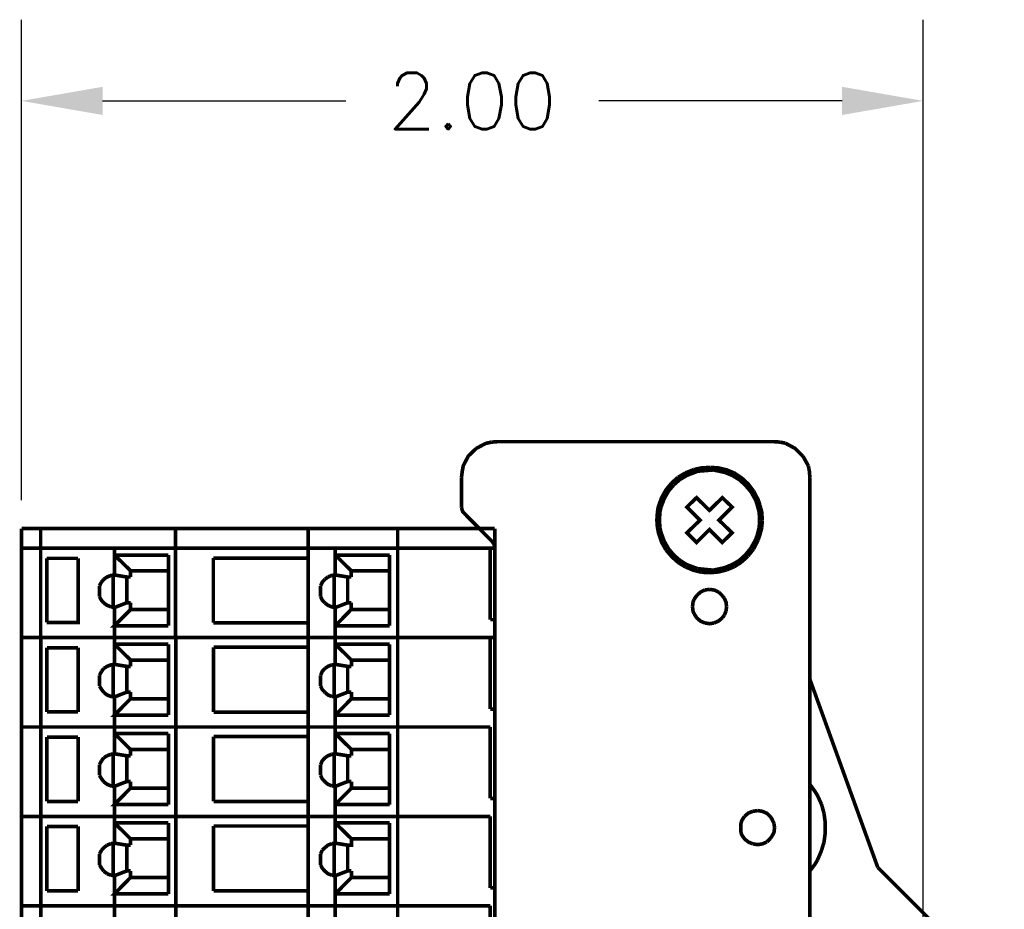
# Model space of a CAD drawing. Header units: inches. Extents: x 28.1 to 50.1, y 24.9 to 41.9.
# Tile 22 of 23: x 41.5 to 43.7, y 35.3 to 37.3. Entities that reach past the tile are written whole.
import ezdxf

# ---------------------------------------------------------------- set-up
doc = ezdxf.new("R2010")
doc.units = ezdxf.units.IN
doc.header["$LTSCALE"] = 1.87
doc.header["$MEASUREMENT"] = 0
doc.header["$PDMODE"] = 3
doc.header["$PDSIZE"] = 0.3125
doc.layers.get('0').update_dxf_attribs({"linetype": 'CONTINUOUS'})
doc.layers.get('Defpoints').update_dxf_attribs({"linetype": 'CONTINUOUS'})
doc.styles.add('SIMPLEX', font='SIMPLEX')
doc.dimstyles.new('DIMSTYLE_1$0', dxfattribs={"dimtxt": 0.125, "dimasz": 0.18, "dimexe": 0.18, "dimexo": 0.0625, "dimgap": 0.09, "dimtad": 0, "dimtih": 1, "dimtoh": 1, "dimzin": 4, "dimdsep": 46, "dimtxsty": 'SIMPLEX', "dimblk": '_FILLED', "dimcen": 0.09, "dimadec": 0, "dimazin": 0, "dimtp": 0.005, "dimtm": 0.005, "dimtfac": 1, "dimtofl": 0, "dimtmove": 0, "dimatfit": 3, "dimldrblk": '_FILLED', "dimfxl": 1, "dimtolj": 1, "dimtzin": 4, "dimarcsym": 0})

# ---------------------------------------------------------------- blocks, each defined once
blk = doc.blocks.new('_FILLED')
at = {"color": 0, "linetype": 'ByBlock'}
blk.add_solid([(0, 0), (-1, 0.17361), (-1, -0.17361)], dxfattribs=at)
blk = doc.blocks.new('*D7')
at = {"color": 0, "lineweight": -2, "transparency": 16777216}
for p, q in [((41.5371, 36.2134), (41.5371, 37.2791)), ((43.5371, 35.0018), (43.5371, 37.2791)), ((41.7171, 37.0991), (42.2566, 37.0991)), ((43.3571, 37.0991), (42.8176, 37.0991))]:
    blk.add_line(p, q, dxfattribs=at)
at = {"layer": 'Defpoints', "color": 0, "transparency": 16777216}
for p in [(41.5371, 37.0991), (41.5371, 36.1509), (43.5371, 34.9393)]:
    blk.add_point(p, dxfattribs=at)
at = {"color": 0, "lineweight": -2, "transparency": 16777216, "xscale": 0.18, "yscale": 0.18, "zscale": 0.18, "rotation": 180}
blk.add_blockref('_FILLED', (41.5371, 37.0991), dxfattribs=at)
at = {"color": 0, "lineweight": -2, "transparency": 16777216, "xscale": 0.18, "yscale": 0.18, "zscale": 0.18}
blk.add_blockref('_FILLED', (43.5371, 37.0991), dxfattribs=at)
at = {"color": 0, "transparency": 16777216, "insert": (42.5371, 37.0991), "char_height": 0.125, "attachment_point": 5, "style": 'SIMPLEX'}
blk.add_mtext('\\A1;2.00', dxfattribs=at)

msp = doc.modelspace()

# ---------------------------------------------------------------- linework, layer by layer
at = {"const_width": 0.00806}
for points in [[(42.5791, 36.3424), (42.5668, 36.3396), (42.5455, 36.3284)], [(42.5925, 36.3435), (42.5791, 36.3424)], [(43.2062, 36.3435), (42.5925, 36.3435)], [(43.2202, 36.3424), (43.2062, 36.3435)], [(43.2314, 36.3401), (43.2202, 36.3424)], [(43.2706, 36.311), (43.2532, 36.3284), (43.2314, 36.3401)], [(42.5455, 36.3284), (42.5282, 36.3116), (42.517, 36.2903), (42.5147, 36.278), (42.513, 36.2646)], [(43.2823, 36.2898), (43.2706, 36.311)], [(43.0097, 36.2741), (42.9934, 36.2646)], [(43.0276, 36.2814), (43.0097, 36.2741)], [(43.1429, 36.2466), (43.1295, 36.2589), (43.1138, 36.2685), (43.0976, 36.2752), (43.0718, 36.2808), (43.0371, 36.278), (43.0125, 36.2685)], [(43.0646, 36.2864), (43.0455, 36.2853), (43.0276, 36.2814)], [(43.083, 36.2853), (43.0646, 36.2864)], [(43.1614, 36.2332), (43.1491, 36.2495), (43.1345, 36.2629), (43.1189, 36.2735), (43.1015, 36.2808), (43.083, 36.2853)], [(43.2846, 36.278), (43.2823, 36.2898)], [(43.2857, 36.2646), (43.2846, 36.278)], [(42.513, 36.2646), (42.513, 36.1985)], [(42.9789, 36.2517), (42.9666, 36.2366), (42.9565, 36.2186), (42.9492, 36.1979), (42.9475, 36.1862), (42.9464, 36.1694), (42.9475, 36.1537), (42.9498, 36.1419), (42.9565, 36.1212), (42.9666, 36.1033)], [(42.9934, 36.2646), (42.9789, 36.2517)], [(42.9974, 36.2595), (42.9839, 36.2478)], [(43.0125, 36.2685), (42.9974, 36.2595)], [(43.2857, 36.2646), (43.2857, 32.2231)], [(42.9721, 36.2338), (42.9626, 36.217)], [(42.9839, 36.2478), (42.9721, 36.2338)], [(43.1552, 36.2321), (43.1429, 36.2466)], [(43.1687, 36.2041), (43.1653, 36.2142), (43.1552, 36.2321)], [(43.1749, 36.2024), (43.1715, 36.2136), (43.1614, 36.2332)], [(42.9626, 36.217), (42.9554, 36.1979)], [(43.0343, 36.1201), (43.013, 36.1414), (43.0421, 36.1694), (43.013, 36.1985), (43.0343, 36.2192), (43.0629, 36.1912), (43.0914, 36.2192), (43.1132, 36.1985), (43.0841, 36.1694), (43.1132, 36.1414), (43.0914, 36.1201), (43.0629, 36.1487), (43.0343, 36.1201)], [(42.513, 36.1985), (42.5142, 36.1929), (42.5158, 36.1884), (42.5192, 36.1845)], [(42.5813, 36.1218), (42.5192, 36.1845)], [(42.9554, 36.1979), (42.9531, 36.1873), (42.952, 36.1694), (42.9531, 36.1526)], [(43.1732, 36.1873), (43.1687, 36.2041)], [(43.1743, 36.1694), (43.1732, 36.1873)], [(43.1799, 36.1694), (43.1793, 36.1862), (43.1749, 36.2024)], [(43.1687, 36.1352), (43.1732, 36.1526), (43.1743, 36.1694), (43.1743, 36.1694)], [(43.1793, 36.1537), (43.1799, 36.1694), (43.1799, 36.1694)], [(41.5371, 36.1509), (41.5371, 36.1072)], [(41.5371, 36.1509), (42.5869, 36.1509)], [(41.5796, 36.1509), (41.5796, 36.1072)], [(41.8787, 36.1509), (41.8787, 36.1072)], [(42.1732, 36.1509), (42.1732, 36.1072)], [(42.3714, 36.1509), (42.3714, 36.1072)], [(42.5869, 36.1072), (42.5869, 36.1509)], [(42.9531, 36.1526), (42.9554, 36.1425)], [(42.9554, 36.1425), (42.9626, 36.1229)], [(43.1709, 36.1257), (43.1749, 36.1369), (43.1793, 36.1537)], [(42.5864, 36.1123), (42.5842, 36.1178), (42.5808, 36.1218)], [(42.5864, 36.1123), (42.5847, 36.1178), (42.5813, 36.1218)], [(42.9626, 36.1229), (42.9721, 36.1061)], [(43.0343, 36.1201), (43.0343, 36.1201)], [(43.1547, 36.1072), (43.1648, 36.1251), (43.1687, 36.1352)], [(43.1614, 36.1061), (43.1709, 36.1257)], [(41.5371, 36.1072), (42.5869, 36.1072)], [(41.5371, 36.1072), (41.5371, 35.909)], [(41.5796, 35.909), (41.5796, 36.1072)], [(41.7432, 36.0479), (41.7432, 36.1072)], [(41.8787, 35.909), (41.8787, 36.1072)], [(42.1732, 35.909), (42.1732, 36.1072)], [(42.2331, 36.0479), (42.2331, 36.1072)], [(42.3714, 35.909), (42.3714, 36.1072)], [(42.5769, 36.1072), (42.5769, 35.9488)], [(42.5869, 36.1078), (42.5864, 36.1123)], [(42.5869, 36.1078), (42.5864, 36.1123)], [(42.5869, 32.3793), (42.5869, 36.1078)], [(42.9666, 36.1033), (42.9795, 36.0882), (42.994, 36.0753)], [(42.9721, 36.1061), (42.9839, 36.0921), (42.9974, 36.0804), (43.0125, 36.0708)], [(43.0366, 36.0619), (43.0713, 36.0585), (43.097, 36.0641), (43.1132, 36.0708), (43.1289, 36.0798), (43.1424, 36.0921), (43.1547, 36.1072)], [(43.1485, 36.0899), (43.1614, 36.1061)], [(41.5931, 35.9426), (41.5931, 36.0848)], [(41.6625, 36.0848), (41.6625, 35.9426), (41.5931, 35.9426)], [(41.5931, 36.0848), (41.6625, 36.0848)], [(41.7432, 36.0921), (41.863, 36.0921)], [(41.7432, 36.0921), (41.779, 36.0574)], [(41.863, 35.9353), (41.863, 36.0921)], [(41.9626, 36.0854), (42.1732, 36.0854)], [(41.9626, 35.9421), (41.9626, 36.0854)], [(42.2331, 36.0921), (42.3534, 36.0921)], [(42.2331, 36.0921), (42.2683, 36.0574)], [(42.3534, 35.9353), (42.3534, 36.0921)], [(42.994, 36.0753), (43.0097, 36.0658)], [(43.1183, 36.0664), (43.134, 36.0764)], [(43.134, 36.0764), (43.1485, 36.0899)], [(41.863, 36.0574), (41.779, 36.0574), (41.779, 36.0434)], [(42.2683, 36.0574), (42.3534, 36.0574)], [(42.2683, 36.0574), (42.2683, 36.0434)], [(43.0097, 36.0658), (43.027, 36.0585), (43.0455, 36.054)], [(43.0125, 36.0708), (43.0366, 36.0619)], [(43.0455, 36.054), (43.064, 36.0529)], [(43.064, 36.0529), (43.0825, 36.0546), (43.1009, 36.0591)], [(43.1009, 36.0591), (43.1183, 36.0664)], [(41.714, 36.0316), (41.7101, 36.0238)], [(41.7196, 36.0384), (41.714, 36.0316)], [(41.7432, 36.0479), (41.7353, 36.0467), (41.7269, 36.0434), (41.7196, 36.0384)], [(41.7404, 35.9762), (41.7404, 36.0479)], [(41.7432, 36.0479), (41.7706, 36.0434)], [(41.7706, 35.9863), (41.7706, 36.0434)], [(41.7706, 36.0434), (41.779, 36.0434)], [(42.2101, 36.0384), (42.204, 36.0316), (42.2006, 36.0238)], [(42.2168, 36.0434), (42.2101, 36.0384)], [(42.2331, 36.0479), (42.2247, 36.0467), (42.2168, 36.0434)], [(42.2303, 35.9762), (42.2303, 36.0479)], [(42.2331, 36.0479), (42.2605, 36.0434)], [(42.2605, 35.9863), (42.2605, 36.0434)], [(42.2683, 36.0434), (42.2605, 36.0434)], [(41.7101, 35.9997), (41.7101, 36.0238)], [(41.7404, 35.9997), (41.7404, 36.0238)], [(42.2006, 36.0238), (42.2006, 35.9997)], [(42.5869, 36.0143), (42.5869, 35.909)], [(43.0533, 36.0148), (43.0438, 36.0104), (43.0354, 36.0031)], [(43.064, 36.016), (43.0533, 36.0148)], [(43.0836, 36.0098), (43.0741, 36.0143), (43.064, 36.016)], [(43.092, 36.0014), (43.0836, 36.0098)], [(41.7101, 35.9997), (41.714, 35.9924), (41.7196, 35.9857)], [(42.2006, 35.9997), (42.204, 35.9924), (42.2101, 35.9857)], [(43.0265, 35.9874), (43.0254, 35.9773)], [(43.0287, 35.9936), (43.0265, 35.9874)], [(43.0354, 36.0031), (43.0287, 35.9936)], [(43.0959, 35.9964), (43.092, 36.0014)], [(43.1009, 35.9773), (43.0998, 35.9874), (43.0959, 35.9964)], [(41.7196, 35.9857), (41.7269, 35.9807), (41.7353, 35.9773)], [(41.7353, 35.9773), (41.7432, 35.9756)], [(41.779, 35.9712), (41.7432, 35.9353), (41.863, 35.9353)], [(41.7432, 35.9756), (41.7706, 35.9863)], [(41.7432, 35.909), (41.7432, 35.9756)], [(41.7706, 35.9863), (41.779, 35.9863)], [(41.779, 35.9863), (41.779, 35.9712)], [(41.779, 35.9712), (41.863, 35.9712)], [(42.2101, 35.9857), (42.2168, 35.9807), (42.2247, 35.9773), (42.2331, 35.9756), (42.2605, 35.9863)], [(42.2331, 35.909), (42.2331, 35.9756)], [(42.2331, 35.9353), (42.2683, 35.9712)], [(42.2683, 35.9863), (42.2605, 35.9863)], [(42.2683, 35.9712), (42.2683, 35.9863)], [(42.2683, 35.9712), (42.3534, 35.9712)], [(43.0254, 35.9773), (43.0265, 35.9678), (43.0287, 35.9622)], [(43.0959, 35.9588), (43.0998, 35.9678)], [(43.0998, 35.9678), (43.1009, 35.9773)], [(43.1009, 35.9773), (43.1009, 35.9773)], [(42.5769, 35.9488), (42.5869, 35.9488)], [(43.0287, 35.9622), (43.0349, 35.9527), (43.0433, 35.9454), (43.0528, 35.9415)], [(43.0735, 35.9415), (43.0836, 35.946), (43.092, 35.9533)], [(43.092, 35.9533), (43.0959, 35.9588)], [(41.9626, 35.9421), (42.1732, 35.9421)], [(42.2331, 35.9353), (42.3534, 35.9353)], [(43.0528, 35.9415), (43.0634, 35.9398), (43.0735, 35.9415)], [(41.5371, 35.909), (42.5869, 35.909)], [(41.5371, 35.909), (41.5371, 35.7108)], [(41.5371, 35.909), (42.5769, 35.909)], [(41.5802, 35.7108), (41.5802, 35.909)], [(41.7432, 35.8497), (41.7432, 35.909)], [(41.8792, 35.7108), (41.8792, 35.909)], [(42.1732, 35.7108), (42.1732, 35.909)], [(42.2331, 35.8497), (42.2331, 35.909)], [(42.3714, 35.7108), (42.3714, 35.909)], [(42.5769, 35.7506), (42.5769, 35.909)], [(41.5936, 35.7444), (41.5936, 35.8866)], [(41.5936, 35.8866), (41.6625, 35.8866)], [(41.6625, 35.7444), (41.6625, 35.8866)], [(41.7432, 35.8944), (41.863, 35.8944)], [(41.7432, 35.8944), (41.779, 35.8592)], [(41.863, 35.7371), (41.863, 35.8944)], [(41.9632, 35.7439), (41.9632, 35.8877)], [(41.9632, 35.8877), (42.1732, 35.8877)], [(42.2331, 35.8944), (42.3534, 35.8944)], [(42.2331, 35.8944), (42.2689, 35.8592)], [(42.3534, 35.7371), (42.3534, 35.8944)], [(41.779, 35.8452), (41.779, 35.8592), (41.863, 35.8592)], [(42.2689, 35.8592), (42.3534, 35.8592)], [(42.2689, 35.8452), (42.2689, 35.8592)], [(41.7146, 35.834), (41.7101, 35.8256)], [(41.7196, 35.8407), (41.7146, 35.834)], [(41.7432, 35.8497), (41.7353, 35.8485), (41.7269, 35.8452), (41.7196, 35.8407)], [(41.7404, 35.778), (41.7404, 35.8497)], [(41.779, 35.8452), (41.7706, 35.8452), (41.7432, 35.8497)], [(41.7706, 35.7881), (41.7706, 35.8452)], [(42.2101, 35.8407), (42.204, 35.834), (42.2006, 35.8256)], [(42.2252, 35.8485), (42.2168, 35.8452), (42.2101, 35.8407)], [(42.2605, 35.8452), (42.2331, 35.8497), (42.2252, 35.8485)], [(42.2303, 35.778), (42.2303, 35.8497)], [(42.2605, 35.7881), (42.2605, 35.8452)], [(42.2605, 35.8452), (42.2689, 35.8452)], [(41.7101, 35.8015), (41.7101, 35.8256)], [(41.7404, 35.8015), (41.7404, 35.8256)], [(42.2006, 35.8015), (42.2006, 35.8256)], [(42.5869, 35.8155), (42.5869, 35.7108)], [(43.4363, 35.3995), (43.2857, 35.8166)], [(41.7101, 35.8015), (41.7146, 35.7942), (41.7196, 35.7875)], [(42.2006, 35.8015), (42.204, 35.7942), (42.2101, 35.7875)], [(41.7196, 35.7875), (41.7269, 35.7819), (41.7353, 35.7785), (41.7432, 35.7774)], [(41.863, 35.7371), (41.7432, 35.7371), (41.779, 35.7735)], [(41.7432, 35.7774), (41.7706, 35.7881)], [(41.7432, 35.7108), (41.7432, 35.7774)], [(41.779, 35.7881), (41.7706, 35.7881)], [(41.779, 35.7735), (41.779, 35.7881)], [(41.779, 35.7735), (41.863, 35.7735)], [(42.2101, 35.7875), (42.2168, 35.7819), (42.2252, 35.7785)], [(42.2252, 35.7785), (42.2331, 35.7774)], [(42.2331, 35.7774), (42.2605, 35.7881)], [(42.2331, 35.7774), (42.2331, 35.7108)], [(42.2331, 35.7371), (42.2689, 35.7735)], [(42.2605, 35.7881), (42.2689, 35.7881)], [(42.2689, 35.7881), (42.2689, 35.7735)], [(42.2689, 35.7735), (42.3534, 35.7735)], [(42.5769, 35.7506), (42.5869, 35.7506)], [(41.5936, 35.7444), (41.6625, 35.7444)], [(41.9632, 35.7439), (42.1732, 35.7439)], [(42.2331, 35.7371), (42.3534, 35.7371)], [(41.5371, 35.7108), (41.5371, 35.5126)], [(41.5371, 35.7108), (42.5769, 35.7108)], [(41.5802, 35.5126), (41.5802, 35.7108)], [(41.7432, 35.6514), (41.7432, 35.7108)], [(41.8792, 35.5126), (41.8792, 35.7108)], [(42.1732, 35.5126), (42.1732, 35.7108)], [(42.2331, 35.6514), (42.2331, 35.7108)], [(42.3714, 35.5126), (42.3714, 35.7108)], [(42.5769, 35.5523), (42.5769, 35.7108)], [(41.5936, 35.5456), (41.5936, 35.6884)], [(41.5936, 35.6884), (41.6625, 35.6884)], [(41.6625, 35.5456), (41.6625, 35.6884)], [(41.7432, 35.6962), (41.863, 35.6962)], [(41.7432, 35.6962), (41.779, 35.661)], [(41.863, 35.5389), (41.863, 35.6962)], [(41.9632, 35.5456), (41.9632, 35.6895)], [(41.9632, 35.6895), (42.1732, 35.6895)], [(42.2331, 35.6962), (42.3534, 35.6962)], [(42.2331, 35.6962), (42.2689, 35.661)], [(42.3534, 35.5389), (42.3534, 35.6962)], [(41.779, 35.647), (41.779, 35.661)], [(41.779, 35.661), (41.863, 35.661)], [(42.2689, 35.661), (42.3534, 35.661)], [(42.2689, 35.647), (42.2689, 35.661)], [(41.7196, 35.6425), (41.7146, 35.6358)], [(41.7269, 35.647), (41.7196, 35.6425)], [(41.7353, 35.6503), (41.7269, 35.647)], [(41.7432, 35.6514), (41.7353, 35.6503)], [(41.7404, 35.5798), (41.7404, 35.6514)], [(41.779, 35.647), (41.7706, 35.647), (41.7432, 35.6514)], [(41.7706, 35.5899), (41.7706, 35.647)], [(42.2101, 35.6425), (42.204, 35.6358), (42.2006, 35.6274)], [(42.2252, 35.6503), (42.2168, 35.647), (42.2101, 35.6425)], [(42.2605, 35.647), (42.2331, 35.6514), (42.2252, 35.6503)], [(42.2303, 35.5798), (42.2303, 35.6514)], [(42.2605, 35.5899), (42.2605, 35.647)], [(42.2605, 35.647), (42.2689, 35.647)], [(41.7146, 35.6358), (41.7101, 35.6274)], [(41.7101, 35.6033), (41.7101, 35.6274)], [(41.7404, 35.6033), (41.7404, 35.6274)], [(42.2006, 35.6033), (42.2006, 35.6274)], [(42.5869, 35.6173), (42.5869, 35.5126)], [(41.7101, 35.6033), (41.7146, 35.596), (41.7196, 35.5893)], [(42.2006, 35.6033), (42.204, 35.596), (42.2101, 35.5893)], [(41.7196, 35.5893), (41.7269, 35.5837), (41.7353, 35.5803), (41.7432, 35.5792)], [(41.863, 35.5389), (41.7432, 35.5389), (41.779, 35.5753)], [(41.7432, 35.5792), (41.7706, 35.5899)], [(41.7432, 35.5126), (41.7432, 35.5792)], [(41.779, 35.5899), (41.7706, 35.5899)], [(41.779, 35.5753), (41.779, 35.5899)], [(41.779, 35.5753), (41.863, 35.5753)], [(42.2101, 35.5893), (42.2168, 35.5837), (42.2252, 35.5803)], [(42.2252, 35.5803), (42.2331, 35.5792)], [(42.2331, 35.5792), (42.2605, 35.5899)], [(42.2331, 35.5792), (42.2331, 35.5126)], [(42.2331, 35.5389), (42.2689, 35.5753)], [(42.2605, 35.5899), (42.2689, 35.5899)], [(42.2689, 35.5899), (42.2689, 35.5753)], [(42.2689, 35.5753), (42.3534, 35.5753)], [(43.2969, 35.568), (43.2857, 35.5837)], [(42.5769, 35.5523), (42.5869, 35.5523)], [(43.3115, 35.5395), (43.3025, 35.5591), (43.2969, 35.568)], [(41.5936, 35.5456), (41.6625, 35.5456)], [(41.9632, 35.5456), (42.1732, 35.5456)], [(42.2331, 35.5389), (42.3534, 35.5389)], [(43.3171, 35.5193), (43.3115, 35.5395)], [(41.5371, 35.5126), (41.5371, 35.3144)], [(41.5371, 35.5126), (42.5769, 35.5126)], [(41.5802, 35.3144), (41.5802, 35.5126)], [(41.7432, 35.4532), (41.7432, 35.5126)], [(41.8792, 35.3144), (41.8792, 35.5126)], [(42.1732, 35.3144), (42.1732, 35.5126)], [(42.2331, 35.4532), (42.2331, 35.5126)], [(42.3714, 35.3144), (42.3714, 35.5126)], [(42.5769, 35.3541), (42.5769, 35.5126)], [(43.1407, 35.5126), (43.1345, 35.5031), (43.1329, 35.4969), (43.1323, 35.4874)], [(43.1592, 35.5238), (43.1491, 35.5199), (43.1407, 35.5126)], [(43.1698, 35.5255), (43.1592, 35.5238)], [(43.2062, 35.4969), (43.2017, 35.5064), (43.1984, 35.5115), (43.1905, 35.5193), (43.1804, 35.5238), (43.1698, 35.5255)], [(43.3199, 35.4768), (43.3199, 35.498), (43.3171, 35.5193)], [(41.5936, 35.3474), (41.5936, 35.4902)], [(41.5936, 35.4902), (41.6625, 35.4902)], [(41.6625, 35.3474), (41.6625, 35.4902)], [(41.7432, 35.498), (41.863, 35.498)], [(41.7432, 35.498), (41.779, 35.4628)], [(41.863, 35.3407), (41.863, 35.498)], [(41.9632, 35.3474), (41.9632, 35.4913)], [(41.9632, 35.4913), (42.1732, 35.4913)], [(42.2331, 35.498), (42.3534, 35.498)], [(42.2331, 35.498), (42.2689, 35.4628)], [(42.3534, 35.3407), (42.3534, 35.498)], [(43.1323, 35.4874), (43.1329, 35.4773), (43.1345, 35.4717), (43.1412, 35.4622), (43.1497, 35.4555), (43.1597, 35.4516)], [(43.2017, 35.4689), (43.2062, 35.4773), (43.2073, 35.4874), (43.2073, 35.4874)], [(43.2073, 35.4874), (43.2062, 35.4969)], [(41.779, 35.4488), (41.779, 35.4628)], [(41.779, 35.4628), (41.863, 35.4628)], [(42.2605, 35.4488), (42.2689, 35.4488), (42.2689, 35.4628)], [(42.2689, 35.4628), (42.3534, 35.4628)], [(42.5869, 33.0059), (42.5869, 35.4818)], [(43.1905, 35.456), (43.1984, 35.4639)], [(43.1984, 35.4639), (43.2017, 35.4689)], [(43.3171, 35.4555), (43.3199, 35.4768)], [(41.7196, 35.4432), (41.7146, 35.4376)], [(41.7269, 35.4488), (41.7196, 35.4432)], [(41.7353, 35.4521), (41.7269, 35.4488)], [(41.7432, 35.4532), (41.7353, 35.4521)], [(41.7404, 35.381), (41.7404, 35.4532)], [(41.7706, 35.4488), (41.7432, 35.4532)], [(41.7706, 35.3917), (41.7706, 35.4488)], [(41.779, 35.4488), (41.7706, 35.4488)], [(42.2252, 35.4521), (42.2168, 35.4488), (42.2101, 35.4432), (42.204, 35.4376)], [(42.2605, 35.4488), (42.2331, 35.4532), (42.2252, 35.4521)], [(42.2303, 35.381), (42.2303, 35.4532)], [(42.2605, 35.3917), (42.2605, 35.4488)], [(43.1597, 35.4516), (43.1698, 35.4499), (43.1804, 35.4516), (43.1905, 35.456)], [(43.3025, 35.4157), (43.3109, 35.4353), (43.3171, 35.4555)], [(41.7146, 35.4376), (41.7101, 35.4292)], [(41.7101, 35.4051), (41.7101, 35.4292)], [(41.7404, 35.4051), (41.7404, 35.4292)], [(42.204, 35.4376), (42.2006, 35.4292)], [(42.2006, 35.4051), (42.2006, 35.4292)], [(42.5869, 35.4191), (42.5869, 35.3144)], [(41.7101, 35.4051), (41.7146, 35.3978), (41.7196, 35.3911)], [(42.2006, 35.4051), (42.204, 35.3978), (42.2101, 35.3911)], [(43.2857, 35.3917), (43.2969, 35.4062)], [(43.2969, 35.4062), (43.3025, 35.4157)], [(43.7129, 35.1223), (43.4363, 35.3995)], [(41.7196, 35.3911), (41.7269, 35.3855)], [(41.7269, 35.3855), (41.7353, 35.3821)], [(41.7353, 35.3821), (41.7432, 35.381)], [(41.863, 35.3407), (41.7432, 35.3407), (41.779, 35.3771)], [(41.7432, 35.381), (41.7706, 35.3917)], [(41.7432, 35.3144), (41.7432, 35.381)], [(41.779, 35.3917), (41.7706, 35.3917)], [(41.779, 35.3771), (41.779, 35.3917)], [(41.779, 35.3771), (41.863, 35.3771)], [(42.2101, 35.3911), (42.2168, 35.3855), (42.2252, 35.3821)], [(42.2252, 35.3821), (42.2331, 35.381)], [(42.2331, 35.381), (42.2605, 35.3917)], [(42.2331, 35.381), (42.2331, 35.3144)], [(42.2331, 35.3407), (42.2689, 35.3771)], [(42.2605, 35.3917), (42.2689, 35.3917)], [(42.2689, 35.3917), (42.2689, 35.3771)], [(42.2689, 35.3771), (42.3534, 35.3771)], [(42.5769, 35.3541), (42.5869, 35.3541)], [(41.5936, 35.3474), (41.6625, 35.3474)], [(41.9632, 35.3474), (42.1732, 35.3474)], [(42.2331, 35.3407), (42.3534, 35.3407)], [(41.5371, 35.3144), (41.5371, 35.1162)], [(41.5371, 35.3144), (42.5769, 35.3144)], [(41.5802, 35.1162), (41.5802, 35.3144)], [(41.7432, 35.255), (41.7432, 35.3144)], [(41.8792, 35.1162), (41.8792, 35.3144)], [(42.1732, 35.1162), (42.1732, 35.3144)], [(42.2331, 35.255), (42.2331, 35.3144)], [(42.3714, 35.1162), (42.3714, 35.3144)], [(42.5769, 35.1559), (42.5769, 35.3144)]]:
    msp.add_lwpolyline(points, dxfattribs=at)

# ---------------------------------------------------------------- dimensions: what is measured, and where the dimension line sits
dim = msp.add_linear_dim(base=(41.5371, 37.0991), p1=(43.5371, 34.9393), p2=(41.5371, 36.1509), dimstyle='DIMSTYLE_1$0')
dim.commit()
dim.dimension.update_dxf_attribs({"geometry": '*D7', "text_midpoint": (42.5371, 37.0991)})

doc.saveas('drawing.dxf')
